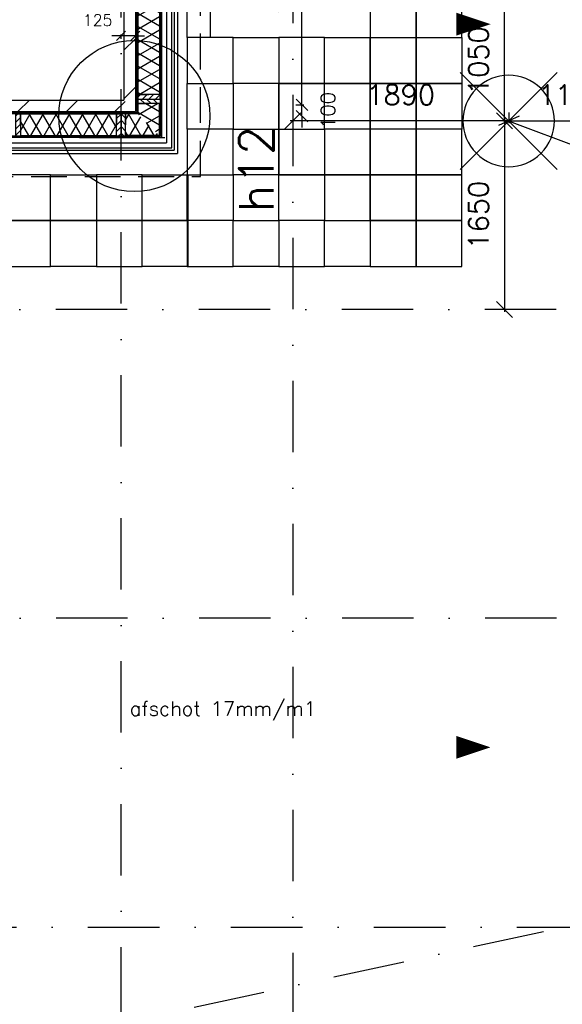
# Model space of a CAD drawing. Extents: x -33346 to 151546, y -8083 to 129543.
# Tile 50 of 68: x 40096 to 44840, y 66172 to 74780. Entities that reach past the tile are written whole.
import ezdxf

# ---------------------------------------------------------------- set-up
doc = ezdxf.new("R2010")
doc.units = 0
doc.header["$LTSCALE"] = 50
doc.header["$MEASUREMENT"] = 0
doc.header["$PDSIZE"] = -1
for name, pattern in [('HIDDEN', [9.375, 6.25, -3.125]), ('XREF2$0$DASHDOT', [25, 12.5, -6.25, 0, -6.25]), ('XREF2$0$DD1', [2.66667, 1.66667, -0.5, 0, -0.5])]:
    doc.linetypes.add(name, pattern=pattern)
doc.layers.get('0').update_dxf_attribs({"linetype": 'CONTINUOUS'})
doc.layers.get('DEFPOINTS').update_dxf_attribs({"linetype": 'CONTINUOUS'})
for name, color, linetype in [('_DETAILNUMMERS', 4, 'CONTINUOUS'), ('_DETAILNUMMERSTEKST', 4, 'CONTINUOUS'), ('A--A21--_F-23-', 9, 'CONTINUOUS'), ('A--A22--_F123-', 9, 'CONTINUOUS'), ('A--A25--_F-2--', 9, 'CONTINUOUS'), ('A--A42--_F-23-', 9, 'CONTINUOUS'), ('A--L21--', 3, 'CONTINUOUS'), ('A--L21--_F-2--', 7, 'CONTINUOUS'), ('A--L22--_F-2--', 7, 'CONTINUOUS'), ('A--L22A1_BINNENWAND', 1, 'CONTINUOUS'), ('A--L22A2_BINNENWAND', 2, 'CONTINUOUS'), ('A--L25--', 7, 'CONTINUOUS'), ('A--L25--_F-23-', 7, 'CONTINUOUS'), ('A--L27A1_DAKEN', 1, 'CONTINUOUS'), ('A--L27AC2_DAKEN', 2, 'HIDDEN'), ('A--L42--', 7, 'CONTINUOUS'), ('A--L42--_F-23-', 7, 'CONTINUOUS'), ('A--M$1A-_F123-', 1, 'CONTINUOUS'), ('A--T01A-25_TEKST', 2, 'CONTINUOUS'), ('A--T01A-70_TEKST', 5, 'CONTINUOUS'), ('X--LR---_CP', 7, 'CONTINUOUS'), ('XREF2$0$A--L$7A-_STRAMIEN', 1, 'XREF2$0$DASHDOT'), ('XREF2$0$A--L90--_F---402', 250, 'CONTINUOUS'), ('XREF2$0$A--L90--_F-23-', 7, 'CONTINUOUS'), ('XREF2$0$A--L90--_F123-', 7, 'CONTINUOUS'), ('XREF2$0$A--M$1A-_F123-', 1, 'CONTINUOUS'), ('XREF2$0$STRAMIEN', 1, 'XREF2$0$DD1')]:
    doc.layers.add(name, color=color, linetype=linetype)
doc.styles.add('ALFA-0_25', font='ROMANS')
doc.styles.add('HIEMSTRA', font='romans.shx')
doc.styles.add('XREF2$0$HIEMSTRA', font='romans.shx')
doc.dimstyles.get("Standard").update_dxf_attribs({"dimscale": 40, "dimtxt": 2.5, "dimasz": 2, "dimexe": 0.3, "dimexo": 0.3, "dimgap": 2, "dimtad": 1, "dimdec": 0, "dimzin": 0, "dimtxsty": 'HIEMSTRA', "dimblk1": 'OBLIQUE', "dimblk2": 'OBLIQUE', "dimsah": 1, "dimcen": -0.09, "dimdle": 0.3, "dimse1": 1, "dimclrd": 2, "dimclre": 2, "dimclrt": 3, "dimazin": 3, "dimtfac": 1, "dimtdec": 4, "dimtofl": 0, "dimtmove": 0, "dimatfit": 3, "dimtvp": 625, "dimtolj": 1, "dimtzin": 0})
doc.dimstyles.new('XREF2$0$STANDARD', dxfattribs={"dimscale": 70, "dimtxt": 2.5, "dimasz": 2, "dimexe": 0.3, "dimexo": 0.3, "dimgap": 2, "dimtad": 1, "dimdec": 0, "dimzin": 0, "dimtxsty": 'XREF2$0$HIEMSTRA', "dimblk1": 'XREF2$0$_OBLIQUE', "dimblk2": 'XREF2$0$_OBLIQUE', "dimsah": 1, "dimcen": -0.09, "dimdle": 0.3, "dimclrd": 1, "dimclre": 1, "dimclrt": 4, "dimazin": 3, "dimtfac": 1, "dimtdec": 4, "dimtix": 1, "dimtofl": 0, "dimtmove": 0, "dimatfit": 3, "dimtvp": 625, "dimtolj": 1, "dimtzin": 0})

# ---------------------------------------------------------------- blocks, each defined once
blk = doc.blocks.new('*U818')
at = {"layer": 'A--A22--_F123-', "linetype": 'CONTINUOUS'}
h = blk.add_hatch(dxfattribs=at)
h.set_pattern_fill('ALFALINE', color=256, scale=300, style=0)
h.set_pattern_definition([(45, (-36647.05, -74026.86), (-212.132, 212.132), [])])
h.paths.add_polyline_path([(0, 0), (0, 50), (4360.1, 50), (4410.1, 0), (4460.1, -50), (50, -50)])
at = {"layer": 'A--L22--_F-2--', "color": 3, "linetype": 'CONTINUOUS'}
for points in [[(0, 50), (0, 50), (4360.1, 50), (4360.1, 50)], [(50, -50), (50, -50), (4460.1, -50), (4460.1, -50)]]:
    blk.add_lwpolyline(points, dxfattribs=at)
blk = doc.blocks.new('*U817')
at = {"layer": 'A--A22--_F123-', "linetype": 'CONTINUOUS'}
h = blk.add_hatch(dxfattribs=at)
h.set_pattern_fill('ALFALINE', color=256, scale=300, style=0)
h.set_pattern_definition([(45, (-41057.1, -76281.54), (-212.132, 212.132), [])])
h.paths.add_polyline_path([(0, 0), (50, 50), (50, -2304.7), (0, -2254.7), (-50, -2204.7), (-50, -50)])
at = {"layer": 'A--L22--_F-2--', "color": 3, "linetype": 'CONTINUOUS'}
for points in [[(50, 50), (50, 50), (50, -2304.7), (50, -2304.7)], [(-50, -50), (-50, -50), (-50, -2204.7), (-50, -2204.7)]]:
    blk.add_lwpolyline(points, dxfattribs=at)
blk = doc.blocks.new('_OBLIQUE')
at = {"color": 0, "linetype": 'BYBLOCK'}
blk.add_line((-0.5, -0.5), (0.5, 0.5), dxfattribs=at)
blk = doc.blocks.new('*D92')
at = {"color": 2, "linetype": 'BYBLOCK'}
for p, q in [((42563.5, 74036.2), (42563.5, 74136.2)), ((42510.1, 74036.2), (42578.5, 74036.2)), ((42563.5, 73936.2), (42563.5, 74036.2)), ((42563.5, 73936.2), (42563.5, 73836.2))]:
    blk.add_line(p, q, dxfattribs=at)
at = {"layer": 'DEFPOINTS', "color": 0, "linetype": 'BYBLOCK'}
for p in [(42495.1, 74036.2), (42563.5, 74036.2), (42495.1, 73936.2)]:
    blk.add_point(p, dxfattribs=at)
at = {"color": 2, "linetype": 'BYBLOCK', "xscale": 100, "yscale": 100, "zscale": 100}
for p, rotation in [((42563.5, 74036.2), 270), ((42563.5, 73936.2), 90)]:
    blk.add_blockref('_OBLIQUE', p, dxfattribs=dict(at, rotation=rotation))
at = {"color": 3, "linetype": 'BYBLOCK', "insert": (42791, 73986.2), "char_height": 125, "attachment_point": 5, "rotation": 90, "style": 'HIEMSTRA'}
blk.add_mtext('\\A1;100', dxfattribs=at)
blk = doc.blocks.new('*D93')
at = {"color": 2, "linetype": 'BYBLOCK'}
for p, q in [((42676.7, 76021.4), (42548.5, 76021.4)), ((42563.5, 74021.2), (42563.5, 76036.4))]:
    blk.add_line(p, q, dxfattribs=at)
at = {"layer": 'DEFPOINTS', "color": 0, "linetype": 'BYBLOCK'}
for p in [(42563.5, 76021.4), (42691.7, 76021.4), (42691.7, 74036.2)]:
    blk.add_point(p, dxfattribs=at)
at = {"color": 2, "linetype": 'BYBLOCK', "xscale": 100, "yscale": 100, "zscale": 100}
for p, rotation in [((42563.5, 76021.4), 90), ((42563.5, 74036.2), 270)]:
    blk.add_blockref('_OBLIQUE', p, dxfattribs=dict(at, rotation=rotation))
at = {"color": 3, "linetype": 'BYBLOCK', "insert": (42401, 75028.8), "char_height": 125, "attachment_point": 5, "rotation": 90, "style": 'HIEMSTRA'}
blk.add_mtext('\\A1;1985', dxfattribs=at)
blk = doc.blocks.new('XREF2$0$_OBLIQUE')
at = {"color": 0, "linetype": 'BYBLOCK'}
blk.add_line((-0.5, -0.5), (0.5, 0.5), dxfattribs=at)
blk = doc.blocks.new('*D1081')
at = {"layer": 'DEFPOINTS', "color": 0}
for p in [(-31246.4, 41647.9), (-24697, 39176.9), (-24697, 39176.9)]:
    blk.add_point(p, dxfattribs=at)
at = {"layer": 'XREF2$0$A--M$1A-_F123-', "color": 1}
blk.add_line((-31266, 41655.3), (-24677.4, 39169.5), dxfattribs=at)
at = {"layer": 'XREF2$0$A--M$1A-_F123-', "color": 1, "xscale": 140, "yscale": 140, "zscale": 140}
for p, rotation in [((-31246.4, 41647.9), 159.3293785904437), ((-24697, 39176.9), 339.3293785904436)]:
    blk.add_blockref('XREF2$0$_OBLIQUE', p, dxfattribs=dict(at, rotation=rotation))
at = {"layer": 'XREF2$0$A--M$1A-_F123-', "color": 4, "insert": (-27891.4, 40625.3), "char_height": 175, "attachment_point": 5, "rotation": 339.32938, "style": 'XREF2$0$HIEMSTRA'}
blk.add_mtext('\\A1;7000', dxfattribs=at)
blk = doc.blocks.new('XREF2$0$S090024-')
at = {"layer": 'XREF2$0$A--L90--_F---402', "linetype": 'CONTINUOUS'}
for points in [[(-0.000001, 5.999999), (-0.000001, -6)], [(-6.000001, 0), (5.999999, 0)]]:
    blk.add_lwpolyline(points, dxfattribs=at)
blk.add_lwpolyline([(-4.000001, 0, 1), (3.999998, 0, 1)], format="xyb", close=True, dxfattribs=at)
at = {"layer": 'XREF2$0$A--L90--_F-23-', "color": 255}
blk.add_circle((0, 0), 0.0123, dxfattribs=at)
at = {"layer": 'XREF2$0$A--L90--_F123-', "color": 2, "linetype": 'CONTINUOUS'}
for points in [[(-0.000001, 5.999999), (-0.000001, -6)], [(-6.000001, 0), (5.999999, 0)]]:
    blk.add_lwpolyline(points, dxfattribs=at)
blk.add_lwpolyline([(-4.000001, 0, 1), (3.999998, 0, 1)], format="xyb", close=True, dxfattribs=at)
blk = doc.blocks.new('*D1082')
at = {"layer": 'DEFPOINTS', "color": 0}
for p in [(-33134.9, 41741.2), (-31245.2, 41741.2), (-33134.9, 41648.3)]:
    blk.add_point(p, dxfattribs=at)
at = {"layer": 'XREF2$0$A--M$1A-_F123-', "color": 1}
for p, q in [((-33134.9, 41720.2), (-33134.9, 41627.3)), ((-31245.2, 41720.2), (-31245.2, 41627.3)), ((-31224.2, 41648.3), (-33155.9, 41648.3))]:
    blk.add_line(p, q, dxfattribs=at)
at = {"layer": 'XREF2$0$A--M$1A-_F123-', "color": 1, "xscale": 140, "yscale": 140, "zscale": 140, "rotation": 180}
blk.add_blockref('XREF2$0$_OBLIQUE', (-33134.9, 41648.3), dxfattribs=at)
at = {"layer": 'XREF2$0$A--M$1A-_F123-', "color": 1, "xscale": 140, "yscale": 140, "zscale": 140}
blk.add_blockref('XREF2$0$_OBLIQUE', (-31245.2, 41648.3), dxfattribs=at)
at = {"layer": 'XREF2$0$A--M$1A-_F123-', "color": 4, "insert": (-32190.1, 41875.8), "char_height": 175, "attachment_point": 5, "style": 'XREF2$0$HIEMSTRA'}
blk.add_mtext('\\A1;1890', dxfattribs=at)
blk = doc.blocks.new('*D1083')
at = {"layer": 'DEFPOINTS', "color": 0}
for p in [(-31246.4, 41742.9), (-30134.9, 41742.9), (-30134.9, 41648.3)]:
    blk.add_point(p, dxfattribs=at)
at = {"layer": 'XREF2$0$A--M$1A-_F123-', "color": 1}
for p, q in [((-31246.4, 41721.9), (-31246.4, 41627.3)), ((-30134.9, 41721.9), (-30134.9, 41627.3)), ((-31267.4, 41648.3), (-30113.9, 41648.3))]:
    blk.add_line(p, q, dxfattribs=at)
at = {"layer": 'XREF2$0$A--M$1A-_F123-', "color": 1, "xscale": 140, "yscale": 140, "zscale": 140, "rotation": 180}
blk.add_blockref('XREF2$0$_OBLIQUE', (-31246.4, 41648.3), dxfattribs=at)
at = {"layer": 'XREF2$0$A--M$1A-_F123-', "color": 1, "xscale": 140, "yscale": 140, "zscale": 140}
blk.add_blockref('XREF2$0$_OBLIQUE', (-30134.9, 41648.3), dxfattribs=at)
at = {"layer": 'XREF2$0$A--M$1A-_F123-', "color": 4, "insert": (-30690.7, 41875.8), "char_height": 175, "attachment_point": 5, "style": 'XREF2$0$HIEMSTRA'}
blk.add_mtext('\\A1;1110', dxfattribs=at)
blk = doc.blocks.new('*D1084')
at = {"layer": 'DEFPOINTS', "color": 0}
for p in [(-31246.4, 41649.1), (-31282, 40000), (-31246.4, 40000)]:
    blk.add_point(p, dxfattribs=at)
at = {"layer": 'XREF2$0$A--M$1A-_F123-', "color": 1}
for p, q in [((-31282, 41670.1), (-31282, 39979)), ((-31267.4, 41649.1), (-31303, 41649.1)), ((-31267.4, 40000), (-31303, 40000))]:
    blk.add_line(p, q, dxfattribs=at)
at = {"layer": 'XREF2$0$A--M$1A-_F123-', "color": 1, "xscale": 140, "yscale": 140, "zscale": 140}
for p, rotation in [((-31282, 41649.1), 90), ((-31282, 40000), 270)]:
    blk.add_blockref('XREF2$0$_OBLIQUE', p, dxfattribs=dict(at, rotation=rotation))
at = {"layer": 'XREF2$0$A--M$1A-_F123-', "color": 4, "insert": (-31509.5, 40824.6), "char_height": 175, "attachment_point": 5, "rotation": 90, "style": 'XREF2$0$HIEMSTRA'}
blk.add_mtext('\\A1;1650', dxfattribs=at)
blk = doc.blocks.new('*D1085')
at = {"layer": 'DEFPOINTS', "color": 0}
for p in [(-31282, 42700), (-31246.4, 42700), (-31246.4, 41649.1)]:
    blk.add_point(p, dxfattribs=at)
at = {"layer": 'XREF2$0$A--M$1A-_F123-', "color": 1}
for p, q in [((-31267.4, 42700), (-31303, 42700)), ((-31282, 41628.1), (-31282, 42721)), ((-31267.4, 41649.1), (-31303, 41649.1))]:
    blk.add_line(p, q, dxfattribs=at)
at = {"layer": 'XREF2$0$A--M$1A-_F123-', "color": 1, "xscale": 140, "yscale": 140, "zscale": 140}
for p, rotation in [((-31282, 42700), 90), ((-31282, 41649.1), 270)]:
    blk.add_blockref('XREF2$0$_OBLIQUE', p, dxfattribs=dict(at, rotation=rotation))
at = {"layer": 'XREF2$0$A--M$1A-_F123-', "color": 4, "insert": (-31509.5, 42174.6), "char_height": 175, "attachment_point": 5, "rotation": 90, "style": 'XREF2$0$HIEMSTRA'}
blk.add_mtext('\\A1;1050', dxfattribs=at)
blk = doc.blocks.new('*D244')
at = {"color": 2, "linetype": 'BYBLOCK'}
for p, q in [((40982.1, 74639.3), (40902.1, 74639.3)), ((40982.1, 74613.2), (40982.1, 74651.3)), ((41107.1, 74639.3), (40982.1, 74639.3)), ((41107.1, 74639.3), (41187.1, 74639.3))]:
    blk.add_line(p, q, dxfattribs=at)
at = {"layer": 'DEFPOINTS', "color": 0, "linetype": 'BYBLOCK'}
for p in [(40982.1, 74639.3), (40982.1, 74601.2), (41107.1, 74601.2)]:
    blk.add_point(p, dxfattribs=at)
at = {"color": 2, "linetype": 'BYBLOCK', "xscale": 80, "yscale": 80, "zscale": 80}
blk.add_blockref('_OBLIQUE', (40982.1, 74639.3), dxfattribs=at)
at = {"color": 2, "linetype": 'BYBLOCK', "xscale": 80, "yscale": 80, "zscale": 80, "rotation": 180}
blk.add_blockref('_OBLIQUE', (41107.1, 74639.3), dxfattribs=at)
at = {"color": 3, "linetype": 'BYBLOCK', "insert": (40777.2, 74776), "char_height": 100, "attachment_point": 5, "style": 'HIEMSTRA'}
blk.add_mtext('\\A1;125', dxfattribs=at)
blk = doc.blocks.new('NH40_196')
at = {"layer": 'A--A25--_F-2--'}
h = blk.add_hatch(dxfattribs=at)
h.set_pattern_fill('ALFALINE', color=256, scale=40, style=0, pattern_type=2)
h.set_pattern_definition([(45, (-6, 0), (-28.284, 28.284), [])])
h.paths.add_polyline_path([(0, 0), (0, 196), (40, 196), (40, 0)])
at = {"layer": 'A--L25--_F-23-', "color": 2, "linetype": 'CONTINUOUS'}
blk.add_lwpolyline([(0, 0), (0, 196), (40, 196), (40, 0)], close=True, dxfattribs=at)
at = {"layer": 'X--LR---_CP'}
for p in [(0, 0), (0, 0), (40, 0)]:
    blk.add_point(p, dxfattribs=at)
blk = doc.blocks.new('*U597')
at = {"layer": 'A--A21--_F-23-', "linetype": 'CONTINUOUS'}
h = blk.add_hatch(dxfattribs=at)
h.set_pattern_fill('ALFAISO', color=256, scale=100, angle=270, style=0)
h.set_pattern_definition([(330, (-50, 9e-15), (50, 86.603), []), (30, (-50, 9e-15), (-50, 86.603), [])])
h.paths.add_polyline_path([(0, 0), (95, 0), (95, -800), (0, -800), (-95, -800), (-95, 0)])
at = {"layer": 'A--L21--_F-2--', "color": 2, "linetype": 'CONTINUOUS'}
for points in [[(0, 0), (-95, 0), (-95, -800), (0, -800)], [(0, 0), (95, 0), (95, -800), (0, -800)]]:
    blk.add_lwpolyline(points, dxfattribs=at)
blk = doc.blocks.new('*U594')
at = {"layer": 'A--A42--_F-23-', "linetype": 'CONTINUOUS'}
h = blk.add_hatch(dxfattribs=at)
h.set_pattern_fill('ALFALINE', color=256, scale=40, style=0)
h.set_pattern_definition([(45, (-41124.196, -75846.862), (-28.284271, 28.284271), [])])
h.paths.add_polyline_path([(0, 0), (5, 0), (5, -1890), (0, -1885), (-5, -1880), (-5, 0)])
at = {"layer": 'A--L42--_F-23-', "color": 2, "linetype": 'CONTINUOUS'}
for points in [[(0, 0), (-5, 0), (-5, -1880), (-5, -1880)], [(0, 0), (5, 0), (5, -1890), (5, -1890)]]:
    blk.add_lwpolyline(points, dxfattribs=at)
blk = doc.blocks.new('*U593')
at = {"layer": 'A--A42--_F-23-', "linetype": 'CONTINUOUS'}
h = blk.add_hatch(dxfattribs=at)
h.set_pattern_fill('ALFALINE', color=256, scale=40, style=0)
h.set_pattern_definition([(45, (-41330.196, -75846.862), (-28.284271, 28.284271), [])])
h.paths.add_polyline_path([(0, 0), (5, 0), (5, -2096), (0, -2091), (-5, -2086), (-5, 0)])
at = {"layer": 'A--L42--_F-23-', "color": 2, "linetype": 'CONTINUOUS'}
for points in [[(0, 0), (-5, 0), (-5, -2086), (-5, -2086)], [(0, 0), (5, 0), (5, -2096), (5, -2096)]]:
    blk.add_lwpolyline(points, dxfattribs=at)
blk = doc.blocks.new('*U587')
at = {"layer": 'A--A21--_F-23-', "linetype": 'CONTINUOUS'}
h = blk.add_hatch(dxfattribs=at)
h.set_pattern_fill('ALFAISO', color=256, scale=100, angle=90, style=0)
h.set_pattern_definition([(150, (50, -3e-15), (-50, -86.603), []), (210, (50, -3e-15), (50, -86.603), [])])
h.paths.add_polyline_path([(0, 0), (95, -95), (95, 184.4), (0, 184.4), (-95, 184.4), (-95, 95)])
at = {"layer": 'A--L21--_F-2--', "color": 2, "linetype": 'CONTINUOUS'}
for points in [[(-95, 95), (-95, 95), (-95, 184.4), (0, 184.4)], [(95, -95), (95, -95), (95, 184.4), (0, 184.4)]]:
    blk.add_lwpolyline(points, dxfattribs=at)
blk = doc.blocks.new('*U586')
at = {"layer": 'A--A21--_F-23-', "linetype": 'CONTINUOUS'}
h = blk.add_hatch(dxfattribs=at)
h.set_pattern_fill('ALFAISO', color=256, scale=100, angle=180, style=0)
h.set_pattern_definition([(240, (6e-15, 50), (86.603, -50), []), (300, (6e-15, 50), (86.603, 50), [])])
h.paths.add_polyline_path([(0, 0), (95, -95), (-202.1, -95), (-202.1, 0), (-202.1, 95), (-95, 95)])
at = {"layer": 'A--L21--_F-2--', "color": 2, "linetype": 'CONTINUOUS'}
for points in [[(-95, 95), (-95, 95), (-202.1, 95), (-202.1, 0)], [(95, -95), (95, -95), (-202.1, -95), (-202.1, 0)]]:
    blk.add_lwpolyline(points, dxfattribs=at)
blk = doc.blocks.new('*U585')
at = {"layer": 'A--A42--_F-23-', "linetype": 'CONTINUOUS'}
h = blk.add_hatch(dxfattribs=at)
h.set_pattern_fill('ALFALINE', color=256, scale=40, style=0)
h.set_pattern_definition([(45, (-41124.196, -73961.86), (-28.284271, 28.284271), [])])
h.paths.add_polyline_path([(0, 0), (5, -5), (-4232.1, -5), (-4232.1, 0), (-4232.1, 5), (-5, 5)])
at = {"layer": 'A--L42--_F-23-', "color": 2, "linetype": 'CONTINUOUS'}
for points in [[(-5, 5), (-5, 5), (-4232.1, 5), (-4232.1, 0)], [(5, -5), (5, -5), (-4232.1, -5), (-4232.1, 0)]]:
    blk.add_lwpolyline(points, dxfattribs=at)
blk = doc.blocks.new('*U584')
at = {"layer": 'A--A42--_F-23-', "linetype": 'CONTINUOUS'}
h = blk.add_hatch(dxfattribs=at)
h.set_pattern_fill('ALFALINE', color=256, scale=40, style=0)
h.set_pattern_definition([(45, (-41330.196, -73755.86), (-28.284271, 28.284271), [])])
h.paths.add_polyline_path([(0, 0), (5, -5), (-4438.1, -5), (-4438.1, 0), (-4438.1, 5), (-5, 5)])
at = {"layer": 'A--L42--_F-23-', "color": 2, "linetype": 'CONTINUOUS'}
for points in [[(-5, 5), (-5, 5), (-4438.1, 5), (-4438.1, 0)], [(5, -5), (5, -5), (-4438.1, -5), (-4438.1, 0)]]:
    blk.add_lwpolyline(points, dxfattribs=at)
blk = doc.blocks.new('*U582')
at = {"layer": 'A--A21--_F-23-', "linetype": 'CONTINUOUS'}
h = blk.add_hatch(dxfattribs=at)
h.set_pattern_fill('ALFAISO', color=256, scale=100, style=0)
h.set_pattern_definition([(60, (0, -50), (-86.603, 50), []), (120, (0, -50), (-86.603, -50), [])])
h.paths.add_polyline_path([(0, 0), (0, 95), (840, 95), (840, 0), (840, -95), (0, -95)])
at = {"layer": 'A--L21--_F-2--', "color": 2, "linetype": 'CONTINUOUS'}
for points in [[(0, 0), (0, 95), (840, 95), (840, 0)], [(0, 0), (0, -95), (840, -95), (840, 0)]]:
    blk.add_lwpolyline(points, dxfattribs=at)
blk = doc.blocks.new('XREF2')
at = {"layer": 'XREF2$0$A--L$7A-_STRAMIEN'}
for p, q in [((-34634.944, 23800), (-34634.801, 63702.184)), ((-33134.929, 63128.251), (-33134.939, 23800)), ((-20830.441, 39999.998), (-39925.329, 40000.004)), ((-20827.564, 37300), (-39925.329, 37300)), ((-39925.329, 34600), (-20830.441, 34600))]:
    blk.add_line(p, q, dxfattribs=at)
at = {"layer": 'XREF2$0$A--M$1A-_F123-', "color": 1}
for p, q in [((-31252.676, 41647.894), (-31240.076, 41647.894)), ((-31246.376, 41641.594), (-31246.376, 41654.194))]:
    blk.add_line(p, q, dxfattribs=at)
at = {"layer": 'XREF2$0$STRAMIEN', "linetype": 'XREF2$0$DASHDOT'}
blk.add_line((-40105.653, 32577.837), (-24813.603, 35888.866), dxfattribs=at)
at = {"layer": 'XREF2$0$STRAMIEN', "linetype": 'XREF2$0$DASHDOT', "xscale": 100, "yscale": 100, "rotation": 315}
blk.add_blockref('XREF2$0$S090024-', (-31246.376, 41647.894), dxfattribs=at)
at = {"layer": 'XREF2$0$A--M$1A-_F123-'}
for base, p2, text, picture, middle in [((-31281.987, 42700.001), (-31246.375, 42700.001), '1050', '*D1085', (-31509.487, 42174.563)), ((-31281.987, 40000.001), (-31246.376, 40000.001), '1650', '*D1084', (-31509.487, 40824.563))]:
    dim = blk.add_linear_dim(base=base, p1=(-31246.376, 41649.124), p2=p2, angle=90, text=text, dimstyle='XREF2$0$STANDARD', override={"dimcen": -0.09}, dxfattribs=at)
    dim.commit()
    dim.dimension.update_dxf_attribs({"geometry": picture, "text_midpoint": middle})
dim = blk.add_linear_dim(base=(-33134.934, 41648.305), p1=(-31245.225, 41741.224), p2=(-33134.934, 41741.224), dimstyle='XREF2$0$STANDARD', override={"dimcen": -0.09}, dxfattribs=at)
dim.commit()
dim.dimension.update_dxf_attribs({"geometry": '*D1082', "text_midpoint": (-32190.08, 41875.805)})
dim = blk.add_linear_dim(base=(-30134.938, 41648.305), p1=(-31246.376, 41742.888), p2=(-30134.938, 41742.888), text='1110', dimstyle='XREF2$0$STANDARD', override={"dimcen": -0.09}, dxfattribs=at)
dim.commit()
dim.dimension.update_dxf_attribs({"geometry": '*D1083', "text_midpoint": (-30690.657, 41875.805)})
dim = blk.add_aligned_dim(p1=(-31246.376, 41647.894), p2=(-24697, 39176.928), distance=0, dimstyle='XREF2$0$STANDARD', override={"dimcen": -0.09}, dxfattribs=at)
dim.commit()
dim.dimension.update_dxf_attribs({"geometry": '*D1081', "text_midpoint": (-27891.381, 40625.266)})

msp = doc.modelspace()

# ---------------------------------------------------------------- linework, layer by layer
at = {"linetype": 'CONTINUOUS'}
msp.add_line((40618.3, 73750.9), (41364.4, 73750.9), dxfattribs=at)
at = {"layer": '_DETAILNUMMERS'}
msp.add_circle((41098, 73937.9), 660.8, dxfattribs=at)
at = {"layer": 'A--L21--'}
for p, q in [((41445.1, 84276.9, 0), (41445.1, 73638.9)), ((41475.1, 84306.9, 0), (41475.1, 73608.9)), ((37389, 73638.9), (41445.1, 73638.9)), ((37419, 73608.9), (41475.1, 73608.9))]:
    msp.add_line(p, q, dxfattribs=at)
at = {"layer": 'A--L22A1_BINNENWAND'}
for points in [[(41561, 74623.5), (41561, 75023.5), (41761, 75023.5), (41761, 74623.5)], [(43561, 74623.5), (43561, 75023.5), (43161, 75023.5), (43161, 74623.5)], [(43961, 74623.5), (43961, 75023.5), (43561, 75023.5), (43561, 74623.5)], [(41561, 74623.5), (41561, 74223.5), (41961, 74223.5), (41961, 74623.5)], [(42361, 74623.5), (42361, 74223.5), (41961, 74223.5), (41961, 74623.5)], [(42361, 74623.5), (42361, 74223.5), (42761, 74223.5), (42761, 74623.5)], [(43161, 74623.5), (43161, 74223.5), (42761, 74223.5), (42761, 74623.5)], [(43561, 74623.5), (43561, 74223.5), (43161, 74223.5), (43161, 74623.5)], [(43961, 74623.5), (43961, 74223.5), (43561, 74223.5), (43561, 74623.5)], [(41561, 73823.5), (41561, 74223.5), (41961, 74223.5), (41961, 73823.5)], [(42361, 73823.5), (42361, 74223.5), (41961, 74223.5), (41961, 73823.5)], [(42761, 73823.5), (42761, 74223.5), (42361, 74223.5), (42361, 73823.5)], [(42761, 73823.5), (42761, 74223.5), (43161, 74223.5), (43161, 73823.5)], [(43161, 73823.5), (43161, 74223.5), (43561, 74223.5), (43561, 73823.5)], [(43561, 73823.5), (43561, 74223.5), (43961, 74223.5), (43961, 73823.5)], [(41561, 73823.5), (41561, 73423.5), (41961, 73423.5), (41961, 73823.5)], [(42361, 73823.5), (42361, 73423.5), (41961, 73423.5), (41961, 73823.5)], [(42761, 73823.5), (42761, 73423.5), (42361, 73423.5), (42361, 73823.5)], [(42761, 73823.5), (42761, 73423.5), (43161, 73423.5), (43161, 73823.5)], [(43161, 73823.5), (43161, 73423.5), (43561, 73423.5), (43561, 73823.5)], [(43561, 73823.5), (43561, 73423.5), (43961, 73423.5), (43961, 73823.5)], [(39966.1, 73423.5), (39966.1, 73023.5), (40366.1, 73023.5), (40366.1, 73423.5)], [(40766.1, 73423.5), (40766.1, 73023.5), (40366.1, 73023.5), (40366.1, 73423.5)], [(40766.1, 73423.5), (40766.1, 73023.5), (41166.1, 73023.5), (41166.1, 73423.5)], [(41566.1, 73423.5), (41566.1, 73023.5), (41166.1, 73023.5), (41166.1, 73423.5)], [(41561, 73023.5), (41561, 73423.5), (41961, 73423.5), (41961, 73023.5)], [(42361, 73023.5), (42361, 73423.5), (41961, 73423.5), (41961, 73023.5)], [(42361, 73023.5), (42361, 73423.5), (42761, 73423.5), (42761, 73023.5)], [(43161, 73023.5), (43161, 73423.5), (42761, 73423.5), (42761, 73023.5)], [(43561, 73023.5), (43561, 73423.5), (43161, 73423.5), (43161, 73023.5)], [(43961, 73023.5), (43961, 73423.5), (43561, 73423.5), (43561, 73023.5)], [(39966.1, 73023.5), (39966.1, 72623.5), (40366.1, 72623.5), (40366.1, 73023.5)], [(40766.1, 73023.5), (40766.1, 72623.5), (40366.1, 72623.5), (40366.1, 73023.5)], [(40766.1, 73023.5), (40766.1, 72623.5), (41166.1, 72623.5), (41166.1, 73023.5)], [(41566.1, 73023.5), (41566.1, 72623.5), (41166.1, 72623.5), (41166.1, 73023.5)], [(41561, 73023.5), (41561, 72623.5), (41961, 72623.5), (41961, 73023.5)], [(42361, 73023.5), (42361, 72623.5), (41961, 72623.5), (41961, 73023.5)], [(42361, 73023.5), (42361, 72623.5), (42761, 72623.5), (42761, 73023.5)], [(43161, 73023.5), (43161, 72623.5), (42761, 72623.5), (42761, 73023.5)], [(43561, 72623.5), (43561, 73023.5), (43161, 73023.5), (43161, 72623.5)], [(43961, 72623.5), (43961, 73023.5), (43561, 73023.5), (43561, 72623.5)]]:
    msp.add_lwpolyline(points, close=True, dxfattribs=at)
at = {"layer": 'A--L22A2_BINNENWAND', "color": 2, "linetype": 'CONTINUOUS'}
for p, q in [((41379.1, 84210.9), (41379.1, 73704.9)), ((41425.8, 73658.9), (41425.1, 84256.9)), ((37323, 73704.9), (41379.1, 73704.9)), ((37369, 73658.9), (41425.8, 73658.9))]:
    msp.add_line(p, q, dxfattribs=at)
at = {"layer": 'A--L27A1_DAKEN'}
for points in [[(42874.8, 74740.9, 0, 0, 0), (44212.6, 74740.9, 0, 200, 0), (43912.6, 74740.9, 0, 0, 0)], [(40827.7, 68418.8, 0, 0, 0), (44212.6, 68418.8, 0, 200, 0), (43912.6, 68418.8, 0, 0, 0)]]:
    msp.add_lwpolyline(points, format="xyseb", dxfattribs=at)
at = {"layer": 'A--L27AC2_DAKEN'}
msp.add_lwpolyline([(38789.1, 73408), (41675.6, 73408.6), (41671.1, 94581), (31601.9, 96632.1), (24414.6, 61334.3), (24633.1, 61289.8)], dxfattribs=at)

# ---------------------------------------------------------------- block references
at = {"layer": 'A--L21--', "linetype": 'CONTINUOUS'}
for name, p in [('*U817', (41057.1, 76281.5)), ('*U597', (41224.2, 74926.2)), ('*U818', (36647, 74026.9)), ('*U587', (41224.2, 73861.9)), ('*U582', (40102.1, 73861.9)), ('*U586', (41224.2, 73861.9))]:
    msp.add_blockref(name, p, dxfattribs=at)
at = {"layer": 'A--L25--', "xscale": -1}
for p, rotation in [((41129.2, 74086.2), 270), ((40982.1, 73956.9), 180)]:
    msp.add_blockref('NH40_196', p, dxfattribs=dict(at, rotation=rotation))
at = {"layer": 'A--L25--'}
for p, rotation in [((41129.2, 74086.2), 270), ((40102.1, 73956.9), 180), ((40982.1, 73956.9), 180)]:
    msp.add_blockref('NH40_196', p, dxfattribs=dict(at, rotation=rotation))
at = {"layer": 'A--L42--', "linetype": 'CONTINUOUS'}
for name, p in [('*U594', (41124.2, 75846.9)), ('*U593', (41330.2, 75846.9)), ('*U585', (41124.2, 73961.9)), ('*U584', (41330.2, 73755.9))]:
    msp.add_blockref(name, p, dxfattribs=at)
at = {"layer": 'A--T01A-70_TEKST', "color": 4}
msp.add_blockref('XREF2', (75617.3, 32246.9), dxfattribs=at)

# ---------------------------------------------------------------- texts
at = {"layer": '_DETAILNUMMERSTEKST', "style": 'ALFA-0_25'}
msp.add_text('h12', height=300, rotation=90, dxfattribs=at).set_placement((42314.5, 73094.4))
at = {"layer": 'A--T01A-25_TEKST', "style": 'HIEMSTRA'}
msp.add_text('afschot 17mm/m1', height=125, dxfattribs=at).set_placement((41057.6, 68695.2))

# ---------------------------------------------------------------- dimensions: what is measured, and where the dimension line sits
at = {"layer": 'A--M$1A-_F123-'}
for base, p1, p2, picture, middle in [((42563.5, 76021.4), (42691.7, 74036.2), (42691.7, 76021.4), '*D93', (42401, 75028.8)), ((42563.5, 74036.2), (42495.1, 73936.2), (42495.1, 74036.2), '*D92', (42791, 73986.2))]:
    dim = msp.add_linear_dim(base=base, p1=p1, p2=p2, angle=90, dimstyle='STANDARD', override={"dimscale": 50, "dimtxsty": 'HIEMSTRA'}, dxfattribs=at)
    dim.commit()
    dim.dimension.update_dxf_attribs({"geometry": picture, "text_midpoint": middle})
at = {"layer": 'A--M$1A-_F123-', "linetype": 'CONTINUOUS'}
dim = msp.add_linear_dim(base=(40982.1, 74639.3), p1=(41107.1, 74601.2), p2=(40982.1, 74601.2), dimstyle='STANDARD', dxfattribs=at)
dim.commit()
dim.dimension.update_dxf_attribs({"geometry": '*D244', "text_midpoint": (40777.2, 74776), "dimtype": 160})

doc.saveas('drawing.dxf')
